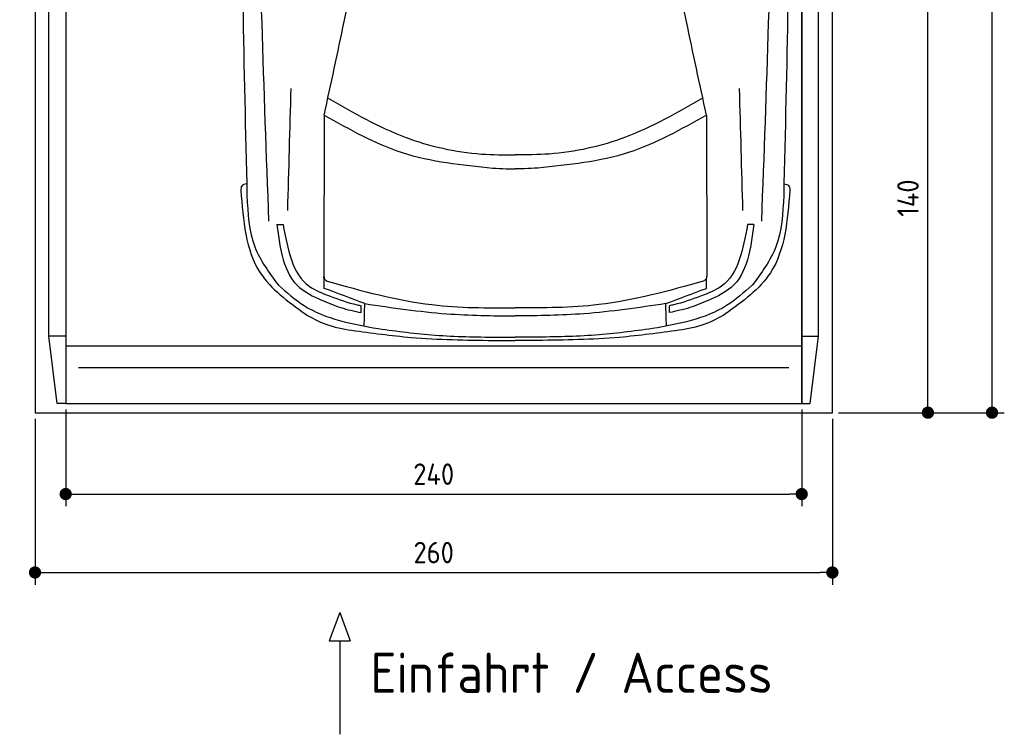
# Model space of a CAD drawing. Header units: millimetres. Extents: x -20 to 3211, y -1049 to 5673.
# Tile 1 of 3: x 0 to 3211, y -1049 to 1282. Entities that reach past the tile are written whole.
import ezdxf

# ---------------------------------------------------------------- set-up
doc = ezdxf.new("R2010")
doc.units = ezdxf.units.MM
for name, color, linetype in [('4', 3, 'Continuous'), ('5', 3, 'Continuous'), ('car', 1, 'Continuous')]:
    doc.layers.add(name, color=color, linetype=linetype)
doc.styles.get("Standard").update_dxf_attribs({"font": 'ISOCP.SHX'})
doc.dimstyles.new('GEN-ISO', dxfattribs={"dimscale": 20, "dimtxt": 3.5, "dimasz": 2, "dimexe": 2, "dimexo": 1, "dimgap": 1.5, "dimtad": 1, "dimdec": 1, "dimdsep": 46, "dimtxsty": 'Standard', "dimblk": 'PUNKT', "dimcen": 2, "dimclrd": 256, "dimclre": 256, "dimclrt": 2, "dimadec": 0, "dimazin": 0, "dimtp": 0.1, "dimtm": 0.1, "dimtfac": 0.71, "dimtdec": 1, "dimtmove": 2, "dimatfit": 3, "dimldrblk": 'PUNKT', "dimfxl": 0, "dimtolj": 1, "dimarcsym": 0})

# ---------------------------------------------------------------- blocks, each defined once
blk = doc.blocks.new('PUNKT')
at = {"layer": '4', "color": 0, "linetype": 'ByBlock'}
blk.add_line((-0.5, 0), (-1, 0), dxfattribs=at)
at = {"layer": '4', "color": 0, "linetype": 'ByBlock', "const_width": 0.5}
blk.add_lwpolyline([(-0.25, 0, 1), (0.25, 0, 1)], format="xyb", close=True, dxfattribs=at)
blk = doc.blocks.new('*D3')
at = {"layer": '5', "lineweight": -2}
for p, q in [((2720, 5300), (3210.6, 5300)), ((3170.6, 40), (3170.6, 5260)), ((2670, 0), (3210.6, 0))]:
    blk.add_line(p, q, dxfattribs=at)
at = {"layer": 'DEFPOINTS', "color": 0}
for p in [(2700, 5300), (3170.6, 5300), (2650, 0)]:
    blk.add_point(p, dxfattribs=at)
at = {"layer": '5', "lineweight": -2, "xscale": 40, "yscale": 40, "zscale": 40}
for p, rotation in [((3170.6, 5300), 90), ((3170.6, 0), 270)]:
    blk.add_blockref('PUNKT', p, dxfattribs=dict(at, rotation=rotation))
at = {"layer": '5', "color": 2, "insert": (3105.6, 2650), "char_height": 70, "attachment_point": 5, "rotation": 90}
blk.add_mtext('\\A1;530', dxfattribs=at)
blk = doc.blocks.new('*D4')
at = {"layer": '5', "lineweight": -2}
for p, q in [((50, -20), (50, -561.3)), ((2650, -20), (2650, -561.3)), ((90, -521.3), (2610, -521.3))]:
    blk.add_line(p, q, dxfattribs=at)
at = {"layer": 'DEFPOINTS', "color": 0}
for p in [(50, 0), (2650, 0), (2650, -521.3)]:
    blk.add_point(p, dxfattribs=at)
at = {"layer": '5', "lineweight": -2, "xscale": 40, "yscale": 40, "zscale": 40, "rotation": 180}
blk.add_blockref('PUNKT', (50, -521.3), dxfattribs=at)
at = {"layer": '5', "lineweight": -2, "xscale": 40, "yscale": 40, "zscale": 40}
blk.add_blockref('PUNKT', (2650, -521.3), dxfattribs=at)
at = {"layer": '5', "color": 2, "insert": (1350, -456.3), "char_height": 70, "attachment_point": 5}
blk.add_mtext('260', dxfattribs=at)
blk = doc.blocks.new('*D5')
at = {"layer": '5', "lineweight": -2}
for p, q in [((150, 10), (150, -305.5)), ((2550, 10), (2550, -305.5)), ((190, -265.5), (2510, -265.5))]:
    blk.add_line(p, q, dxfattribs=at)
at = {"layer": 'DEFPOINTS', "color": 0}
for p in [(150, 30), (2550, 30), (2550, -265.5)]:
    blk.add_point(p, dxfattribs=at)
at = {"layer": '5', "lineweight": -2, "xscale": 40, "yscale": 40, "zscale": 40, "rotation": 180}
blk.add_blockref('PUNKT', (150, -265.5), dxfattribs=at)
at = {"layer": '5', "lineweight": -2, "xscale": 40, "yscale": 40, "zscale": 40}
blk.add_blockref('PUNKT', (2550, -265.5), dxfattribs=at)
at = {"layer": '5', "color": 2, "insert": (1350, -200.5), "char_height": 70, "attachment_point": 5}
blk.add_mtext('240', dxfattribs=at)
blk = doc.blocks.new('*D6')
at = {"layer": '5', "lineweight": -2}
for p, q in [((2720, 1400), (3001.5, 1400)), ((2961.5, 40), (2961.5, 1360)), ((2670, 0), (3001.5, 0))]:
    blk.add_line(p, q, dxfattribs=at)
at = {"layer": 'DEFPOINTS', "color": 0}
for p in [(2700, 1400), (2961.5, 1400), (2650, 0)]:
    blk.add_point(p, dxfattribs=at)
at = {"layer": '5', "lineweight": -2, "xscale": 40, "yscale": 40, "zscale": 40}
for p, rotation in [((2961.5, 1400), 90), ((2961.5, 0), 270)]:
    blk.add_blockref('PUNKT', p, dxfattribs=dict(at, rotation=rotation))
at = {"layer": '5', "color": 2, "insert": (2896.5, 700), "char_height": 70, "attachment_point": 5, "rotation": 90}
blk.add_mtext('\\A1;140', dxfattribs=at)

msp = doc.modelspace()

# ---------------------------------------------------------------- linework, layer by layer
for p, q in [((150, 250), (95, 250)), ((122.5, 30), (95, 250)), ((2550, 250), (2605, 250)), ((2577.5, 30), (2605, 250)), ((150, 218), (2550, 218)), ((1043.48, -651.91), (1008.97, -744.61)), ((1043.48, -651.91), (1077.98, -744.61)), ((1008.97, -744.61), (1077.98, -744.61)), ((1043.48, -744.61), (1043.48, -1049.24))]:
    msp.add_line(p, q)
msp.add_lwpolyline([(2700, 5200), (2650, 5200), (2650, 5300), (50, 5300), (50, 5200), (0, 5200), (0, 1400), (50, 1400), (50, 0), (2650, 0), (2650, 1400), (2700, 1400)], close=True)
for points in [[(95, 5210), (150, 5210), (150, 30), (122.5, 30)], [(95, 250), (95, 5210)], [(150, 30), (2550, 30), (2550, 5210)], [(150, 5210), (150, 30)], [(2605, 5210), (2550, 5210), (2550, 30), (2577.5, 30)], [(2605, 250), (2605, 5210)], [(2507.98, 146.19), (1400, 146.19), (192.02, 146.19)]]:
    msp.add_lwpolyline(points)
at = {"layer": 'car'}
for p, q in [((992.92, 970.86), (992.06, 447.47)), ((2239.41, 970.84), (2240.26, 447.45)), ((838.5, 614.11), (859.01, 613.58)), ((2393.83, 614.09), (2373.32, 613.56)), ((1113.58, 326.5), (1113.58, 348.96)), ((2118.74, 326.48), (2118.74, 348.94)), ((1544.43, 235.7), (1616.16, 235.7)), ((1554.05, 246.28), (1616.16, 245.83)), ((1678.27, 246.28), (1616.16, 245.83)), ((1687.88, 235.7), (1616.16, 235.7))]:
    msp.add_line(p, q, dxfattribs=at)
for points, knots in [([(812.66, 625.14), (796.79, 1056.14), (762.67, 1982.73), (777.15, 2909.68), (788.94, 3405.5)], [0, 0, 0, 0, 1293.6136458, 2781.0913078, 2781.0913078, 2781.0913078, 2781.0913078]), ([(2419.67, 625.11), (2435.55, 1056.12), (2469.69, 1982.71), (2455.24, 2909.66), (2443.46, 3405.47)], [0, 0, 0, 0, 1293.6136458, 2781.0913078, 2781.0913078, 2781.0913078, 2781.0913078]), ([(738.3, 3394.77), (727.38, 2915.69), (710.31, 2020.13), (731.34, 1124.62), (741.12, 708.16)], [283.9698587, 283.9698587, 283.9698587, 283.9698587, 1721.3370464, 2970.9050259, 2970.9050259, 2970.9050259, 2970.9050259]), ([(2494.1, 3394.74), (2505.01, 2915.66), (2522.05, 2020.11), (2501, 1124.6), (2491.21, 708.14)], [283.9698587, 283.9698587, 283.9698587, 283.9698587, 1721.3370464, 2970.9050259, 2970.9050259, 2970.9050259, 2970.9050259])]:
    msp.add_open_spline(points, degree=3, knots=knots, dxfattribs=at)
for points in [[(992.92, 970.86), (1058.06, 1275.88), (1083.16, 1397.33)], [(2239.41, 970.84), (2174.28, 1275.87), (2149.19, 1397.31)], [(874.01, 659.31), (885.07, 1057.34)], [(2358.32, 659.29), (2347.27, 1057.32)], [(1005.57, 1025.7), (1256.68, 899), (1505.78, 843.89), (1616.17, 840.95)], [(2226.76, 1025.68), (1975.66, 898.99), (1726.55, 843.89), (1616.17, 840.95)], [(992.92, 970.86), (1246.7, 848.87), (1543.25, 797.98)], [(2239.41, 970.84), (1985.63, 848.86), (1689.08, 797.98)], [(1543.25, 797.98), (1585.94, 795.72), (1616.17, 795.36)], [(1689.08, 797.98), (1646.39, 795.72), (1616.17, 795.36)], [(740.19, 746.55), (723.98, 739.47), (721.22, 725.45)], [(2492.14, 746.53), (2508.35, 739.45), (2511.11, 725.43)], [(721.22, 725.45), (784.57, 456.18), (930.65, 322.07)], [(741.12, 708.16), (766.77, 540.98), (843.46, 416.44)], [(2511.11, 725.43), (2447.75, 456.16), (2301.67, 322.05)], [(2491.21, 708.14), (2465.55, 540.95), (2388.86, 416.42)], [(838.5, 614.11), (912.02, 408.84), (982.35, 367.92)], [(859.01, 613.58), (944.36, 412.51), (1012.43, 379.89)], [(2373.32, 613.56), (2287.96, 412.49), (2219.89, 379.88)], [(2393.83, 614.09), (2320.3, 408.82), (2249.97, 367.91)], [(992.06, 447.47), (994.26, 436.47), (1002.18, 429.03)], [(993.19, 405.53), (992.24, 444.75)], [(1002.18, 429.03), (1344.11, 352.44), (1616.16, 341.76)], [(2230.14, 429.01), (1888.2, 352.43), (1616.16, 341.76)], [(2240.26, 447.45), (2238.06, 436.45), (2230.14, 429.01)], [(2239.13, 405.51), (2240.08, 444.73)], [(843.46, 416.44), (927.77, 349.3), (1168.8, 274.27)], [(1125.37, 355.92), (993.19, 405.53)], [(2388.86, 416.42), (2304.54, 349.28), (2063.52, 274.26)], [(2106.95, 355.9), (2239.13, 405.51)], [(982.35, 367.92), (1047.06, 342.91), (1113.58, 326.5)], [(1012.43, 379.89), (1099.96, 351.9), (1113.87, 348.89)], [(1123.36, 282.64), (1125.37, 355.92)], [(1125.37, 355.92), (1392.36, 322.72), (1616.16, 315.44)], [(2106.95, 355.9), (1839.95, 322.71), (1616.16, 315.44)], [(2108.95, 282.63), (2106.95, 355.9)], [(2219.89, 379.88), (2132.36, 351.89), (2118.45, 348.88)], [(2249.97, 367.91), (2185.26, 342.89), (2118.74, 326.48)], [(930.65, 322.07), (997.9, 288.49), (1082.33, 268.86)], [(2301.67, 322.05), (2234.41, 288.47), (2149.98, 268.85)], [(1082.33, 268.86), (1276.56, 245.71), (1544.43, 235.7)], [(1168.8, 274.27), (1354.88, 253.11), (1554.05, 246.28)], [(2063.52, 274.26), (1877.44, 253.1), (1678.27, 246.28)], [(2149.98, 268.85), (1955.75, 245.7), (1687.88, 235.7)]]:
    msp.add_spline(points, degree=3, dxfattribs=at)

# ---------------------------------------------------------------- texts
msp.add_text('Einfahrt / Access', height=131.25).set_placement((1143.89, -914.18))

# ---------------------------------------------------------------- dimensions: what is measured, and where the dimension line sits
at = {"layer": '5'}
for base, p2, picture, middle in [((3170.6, 5300), (2700, 5300), '*D3', (3105.6, 2650)), ((2961.5, 1400), (2700, 1400), '*D6', (2896.5, 700))]:
    dim = msp.add_linear_dim(base=base, p1=(2650, 0), p2=p2, angle=270, dimstyle='GEN-ISO', override={"dimlfac": 0.1}, dxfattribs=at)
    dim.commit()
    dim.dimension.update_dxf_attribs({"geometry": picture, "text_midpoint": middle})
for base, p1, p2, picture, middle in [((2650, -521.33), (50, 0), (2650, 0), '*D4', (1350, -456.32)), ((2550, -265.52), (150, 30), (2550, 30), '*D5', (1350, -200.51))]:
    dim = msp.add_linear_dim(base=base, p1=p1, p2=p2, dimstyle='GEN-ISO', override={"dimlfac": 0.1, "dimtolj": 0}, dxfattribs=at)
    dim.commit()
    dim.dimension.update_dxf_attribs({"geometry": picture, "text_midpoint": middle})

doc.saveas('drawing.dxf')
